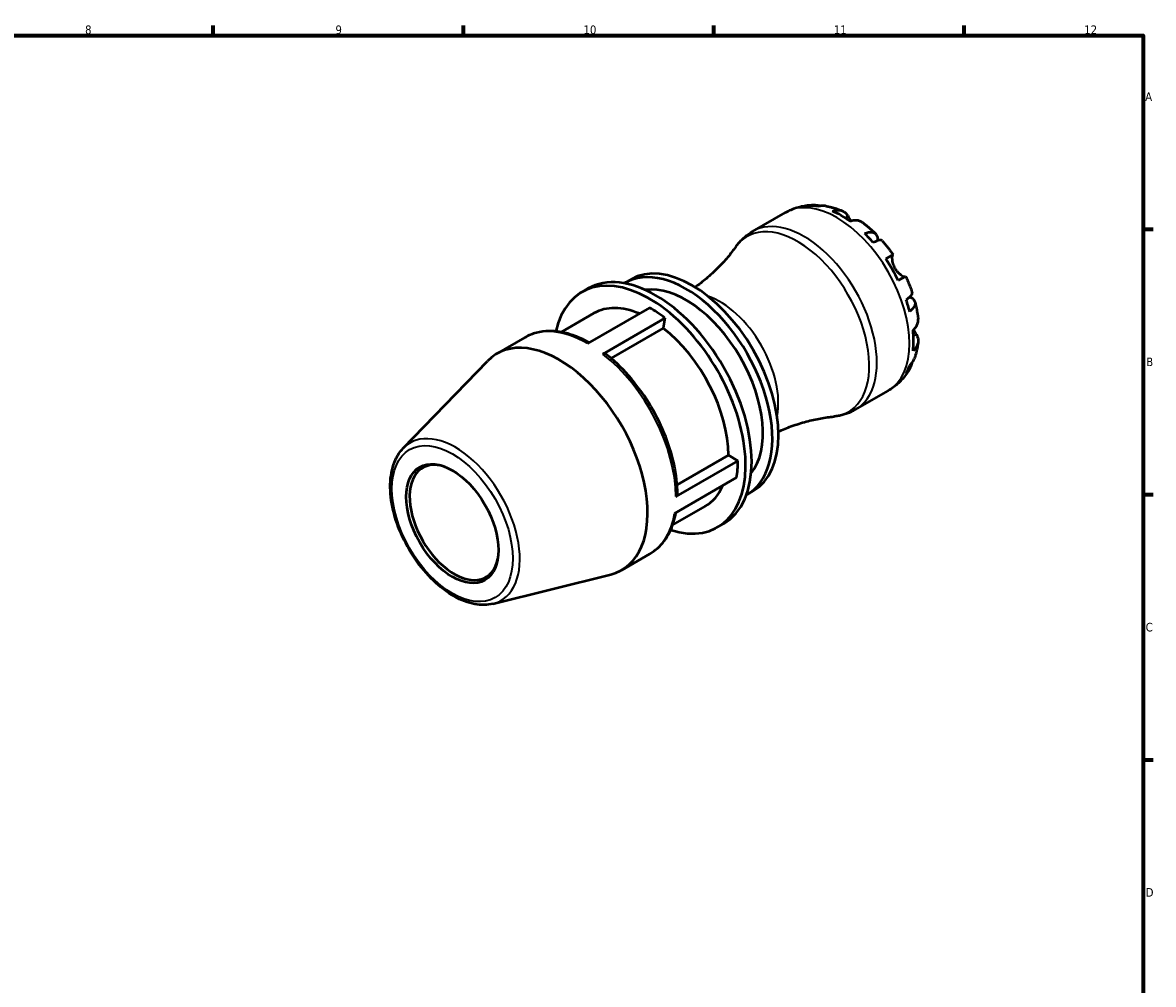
# Model space of a CAD drawing. Header units: millimetres. Extents: x -81 to 906, y -38 to 594.
# Tile 5 of 5: x 507 to 824, y 308 to 578. Entities that reach past the tile are written whole.
import ezdxf

# ---------------------------------------------------------------- set-up
doc = ezdxf.new("R2010")
doc.units = ezdxf.units.MM
for name, color, linetype, lineweight in [('Border (ANSI)', 7, 'Continuous', 70), ('Visible (ANSI)', 7, 'Continuous', 50), ('Visible Narrow (ANSI)', 7, 'Continuous', 35)]:
    doc.layers.add(name, color=color, linetype=linetype, lineweight=lineweight)
doc.styles.add('Note Text (ANSI)', font='tahoma.ttf')

# ---------------------------------------------------------------- blocks, each defined once
blk = doc.blocks.new('Borders Default Border')
at = {"layer": 'Border (ANSI)'}
for p, q in [((560.67, 574), (560.67, 576.8)), ((630.75, 574), (630.75, 576.8)), ((700.83, 574), (700.83, 576.8)), ((770.92, 574), (770.92, 576.8)), ((821, 519.75), (823.8, 519.75)), ((821, 445.5), (823.8, 445.5)), ((821, 371.25), (823.8, 371.25))]:
    blk.add_line(p, q, dxfattribs=at)
at = {"layer": 'Border (ANSI)', "flags": 128}
blk.add_lwpolyline([(20, 20), (20, 574), (821, 574), (821, 20), (20, 20)], dxfattribs=at)
at = {"layer": 'Border (ANSI)', "color": 5, "true_color": 0x0000ff, "char_height": 2.4, "attachment_point": 7, "style": 'Note Text (ANSI)'}
for s, insert in [('8', (524.84, 574.35)), ('9', (594.92, 574.35)), ('10', (664.35, 574.35)), ('11', (734.43, 574.4)), ('12', (804.52, 574.4)), ('A', (821.58, 555.68)), ('B', (821.87, 481.43)), ('C', (821.71, 407.13)), ('D', (821.72, 332.93))]:
    blk.add_mtext(s, dxfattribs=dict(at, insert=insert))

msp = doc.modelspace()

# ---------------------------------------------------------------- linework, layer by layer
at = {"layer": 'Visible (ANSI)'}
for p, q in [((711.7, 519.15), (720.87, 524.44)), ((748.95, 511.46), (751, 512.65)), ((754.52, 506.55), (752.47, 505.36)), ((675.95, 504.74), (677.66, 505.72)), ((663.86, 502.15), (665.57, 503.13)), ((682.86, 497.78), (665.46, 487.74)), ((667.28, 496.23), (658.14, 490.94)), ((669.75, 484.83), (687.15, 494.87)), ((687.15, 494.87), (686.69, 492.09)), ((686.69, 492.09), (672.08, 483.65)), ((640.1, 484.92), (647.98, 489.47)), ((613.88, 458.43), (637.48, 482.86)), ((740.5, 469.26), (749.67, 474.55)), ((704.9, 456.52), (690.55, 448.24)), ((704.9, 456.52), (707.58, 454.97)), ((707.58, 454.97), (690.18, 444.92)), ((689.8, 440.18), (707.21, 450.23)), ((710.15, 445.5), (711.86, 446.49)), ((698.44, 442.25), (689.3, 436.97)), ((701.86, 436.33), (703.57, 437.31)), ((675.06, 424.37), (682.94, 428.92)), ((639.01, 414.9), (671.97, 423.12))]:
    msp.add_line(p, q, dxfattribs=at)
for centre, major_axis, ratio, start_param, end_param in [((736.51, 500.21), (-14.31, 24.79), 0.57735, 5.825986, 5.954986), ((736.51, 500.21), (-14.31, 24.79), 0.57735, 5.374494, 5.621081), ((736.51, 500.21), (-14.31, 24.79), 0.57735, 5.040588, 5.169588), ((694.76, 476.11), (-17.1, 29.62), 0.57735, 3.141593, 6.283185), ((736.51, 500.21), (-14.31, 24.79), 0.57735, 4.589095, 4.835683), ((682.86, 469.24), (-19, 32.91), 0.57735, 2.576478, 6.8483), ((684.57, 470.22), (-19, 32.91), 0.57735, 3.141593, 6.283185), ((693.05, 475.12), (-17.1, 29.62), 0.57735, 3.129842, 6.294936), ((693.05, 475.12), (-15.2, 26.33), 0.57735, 3.36822, 6.056558), ((682.86, 469.24), (-15.58, 26.99), 0.57735, 5.628664, 6.283185), ((682.86, 469.24), (17.48, -30.28), 0.57735, 2.181662, 2.356194), ((736.51, 500.21), (-14.31, 24.79), 0.57735, 4.25519, 4.38419), ((682.86, 469.24), (15.58, -26.99), 0.57735, 0.785398, 2.181662), ((736.51, 500.21), (-14.31, 24.79), 0.57735, 3.803697, 4.050284), ((657.58, 454.64), (-17.48, 30.28), 0.57735, 2.97761, 6.447168), ((669.55, 483.64), (0.99, 1.27), 0.468323, 0, 0.858678), ((736.51, 500.21), (14.31, -24.79), 0.57735, 0.328199, 0.457199), ((628.17, 437.66), (8.84, -15.3), 0.57735, 2.568539, 6.856239), ((682.86, 469.24), (17.48, -30.28), 0.57735, 0.610865, 0.785398), ((682.86, 469.24), (15.58, -26.99), 0.57735, 0, 0.405136), ((689.04, 445.58), (1.61, 0), 0.57735, 5.497787, 6.283185)]:
    msp.add_ellipse(centre, major_axis=major_axis, ratio=ratio, start_param=start_param, end_param=end_param, dxfattribs=at)
msp.add_ellipse((627.64, 437.36), major_axis=(9.13, -15.81), ratio=0.57735, dxfattribs=at)
for points, knots in [([(720.87, 524.44), (721.38, 524.73), (721.9, 525), (722.98, 525.46), (723.53, 525.67), (724.64, 526.01), (725.21, 526.15), (726.34, 526.36), (726.9, 526.44), (728.03, 526.54), (728.59, 526.56), (729.15, 526.55)], [5.4977871, 5.4977871, 5.4977871, 5.4977871, 5.5637613, 5.5637613, 5.6297354, 5.6297354, 5.6957095, 5.6957095, 5.7616836, 5.7616836, 5.8276577, 5.8276577, 5.8276577, 5.8276577]), ([(727.58, 526.34), (728.02, 526.47), (728.47, 526.53), (729.32, 526.56), (729.79, 526.53), (730.44, 526.39), (730.62, 526.34), (730.81, 526.28)], [0.1669518, 0.1669518, 0.1669518, 0.1669518, 0.3254404, 0.3254404, 0.4883929, 0.4883929, 0.553348, 0.553348, 0.553348, 0.553348]), ([(732.22, 526.25), (731.88, 526.31), (731.53, 526.33), (730.83, 526.3), (730.41, 526.23), (729.99, 526.1)], [4.7693676, 4.7693676, 4.7693676, 4.7693676, 4.9054474, 4.9054474, 5.063936, 5.063936, 5.063936, 5.063936]), ([(732.22, 526.25), (732.55, 526.2), (732.86, 526.13), (733.5, 525.98), (733.81, 525.9), (734.43, 525.73), (734.74, 525.64), (735.34, 525.44), (735.65, 525.33), (736.24, 525.11), (736.54, 524.99), (736.83, 524.86)], [5.9518518, 5.9518518, 5.9518518, 5.9518518, 5.9916489, 5.9916489, 6.031446, 6.031446, 6.0712431, 6.0712431, 6.1110402, 6.1110402, 6.1508374, 6.1508374, 6.1508374, 6.1508374]), ([(734.02, 524.84), (734.42, 524.98), (734.81, 525.06), (735.5, 525.13), (735.88, 525.12), (736.57, 524.98), (736.9, 524.85), (737.44, 524.54), (737.71, 524.32), (738.12, 523.84), (738.27, 523.62), (738.4, 523.38)], [0.1669583, 0.1669583, 0.1669583, 0.1669583, 0.3248079, 0.3248079, 0.4878382, 0.4878382, 0.6508686, 0.6508686, 0.8149821, 0.8149821, 0.9360383, 0.9360383, 0.9360383, 0.9360383]), ([(738.4, 523.38), (738.44, 523.29), (738.49, 523.2), (738.62, 522.96), (738.71, 522.8), (738.91, 522.46), (739.02, 522.26), (739.15, 522.05), (739.16, 522.04), (739.17, 522.02)], [-0.5636168, -0.5636168, -0.5636168, -0.5636168, -0.5191022, -0.5191022, -0.4510489, -0.4510489, -0.3777332, -0.3777332, -0.3721986, -0.3721986, -0.3721986, -0.3721986]), ([(707, 514.86), (707.24, 515.2), (707.5, 515.53), (708.05, 516.18), (708.34, 516.49), (708.94, 517.09), (709.26, 517.38), (709.92, 517.94), (710.26, 518.2), (710.96, 518.7), (711.33, 518.93), (711.7, 519.15)], [5.2424035, 5.2424035, 5.2424035, 5.2424035, 5.2934802, 5.2934802, 5.3445569, 5.3445569, 5.3956337, 5.3956337, 5.4467104, 5.4467104, 5.4977871, 5.4977871, 5.4977871, 5.4977871]), ([(742.41, 521.65), (742.32, 521.71), (742.23, 521.77), (741.87, 521.98), (741.55, 522.1), (740.86, 522.24), (740.48, 522.25), (739.78, 522.19), (739.4, 522.1), (739, 521.97)], [4.5582154, 4.5582154, 4.5582154, 4.5582154, 4.6113932, 4.6113932, 4.7744235, 4.7744235, 4.9374539, 4.9374539, 5.0953034, 5.0953034, 5.0953034, 5.0953034]), ([(742.41, 521.65), (742.67, 521.46), (742.93, 521.26), (743.44, 520.86), (743.69, 520.66), (744.19, 520.24), (744.44, 520.03), (744.93, 519.6), (745.17, 519.38), (745.65, 518.93), (745.88, 518.7), (746.12, 518.47)], [0.136643, 0.136643, 0.136643, 0.136643, 0.1768437, 0.1768437, 0.2170445, 0.2170445, 0.2572452, 0.2572452, 0.2974459, 0.2974459, 0.3376466, 0.3376466, 0.3376466, 0.3376466]), ([(743.03, 518.57), (743.41, 518.72), (743.77, 518.83), (744.4, 518.95), (744.72, 518.97), (745.3, 518.92), (745.56, 518.84), (745.96, 518.63), (746.15, 518.47), (746.44, 518.06), (746.55, 517.81), (746.66, 517.28), (746.69, 516.96), (746.66, 516.58), (746.66, 516.55), (746.66, 516.52)], [0.1669518, 0.1669518, 0.1669518, 0.1669518, 0.3254404, 0.3254404, 0.4883929, 0.4883929, 0.6513454, 0.6513454, 0.8146979, 0.8146979, 0.9780504, 0.9780504, 1.1420311, 1.1420311, 1.1546338, 1.1546338, 1.1546338, 1.1546338]), ([(747.97, 516.52), (747.92, 516.58), (747.83, 516.63), (747.6, 516.69), (747.41, 516.69), (746.96, 516.61), (746.68, 516.54), (746.13, 516.34), (745.8, 516.2), (745.44, 516.02)], [4.459552, 4.459552, 4.459552, 4.459552, 4.5795424, 4.5795424, 4.7424949, 4.7424949, 4.9054474, 4.9054474, 5.063936, 5.063936, 5.063936, 5.063936]), ([(747.97, 516.52), (748.19, 516.27), (748.4, 516.02), (748.82, 515.53), (749.03, 515.27), (749.44, 514.76), (749.64, 514.5), (750.04, 513.98), (750.24, 513.72), (750.62, 513.18), (750.82, 512.92), (751, 512.65)], [0.4472372, 0.4472372, 0.4472372, 0.4472372, 0.486745, 0.486745, 0.5262527, 0.5262527, 0.5657604, 0.5657604, 0.6052681, 0.6052681, 0.6447759, 0.6447759, 0.6447759, 0.6447759]), ([(707, 514.86), (706.3, 513.89), (705.53, 512.89), (703.83, 510.88), (702.9, 509.87), (700.89, 507.86), (699.8, 506.86), (697.69, 505.08), (696.67, 504.29), (695.61, 503.52)], [5.2424035, 5.2424035, 5.2424035, 5.2424035, 5.2934802, 5.2934802, 5.3445569, 5.3445569, 5.3956337, 5.3956337, 5.438818, 5.438818, 5.438818, 5.438818]), ([(750.88, 512.58), (750.86, 512.57), (750.84, 512.55), (750.79, 512.48), (750.76, 512.41), (750.72, 512.22), (750.7, 512.1), (750.67, 511.76), (750.68, 511.51), (750.74, 510.9), (750.82, 510.51), (751.07, 509.69), (751.26, 509.26), (751.49, 508.86)], [-0.5671317, -0.5671317, -0.5671317, -0.5671317, -0.5273216, -0.5273216, -0.4543464, -0.4543464, -0.3782971, -0.3782971, -0.2723361, -0.2723361, -0.1396147, -0.1396147, 0, 0, 0, 0]), ([(751.49, 508.86), (751.62, 508.64), (751.76, 508.43), (752.07, 508.01), (752.24, 507.82), (752.67, 507.38), (752.92, 507.17), (753.39, 506.83), (753.6, 506.7), (753.91, 506.55), (754.02, 506.51), (754.21, 506.46), (754.28, 506.45), (754.36, 506.46), (754.39, 506.47), (754.4, 506.48)], [0, 0, 0, 0, 0.0764433, 0.0764433, 0.1581201, 0.1581201, 0.272606, 0.272606, 0.3807672, 0.3807672, 0.4562927, 0.4562927, 0.5296066, 0.5296066, 0.5665783, 0.5665783, 0.5665783, 0.5665783]), ([(754.52, 506.55), (754.66, 506.25), (754.8, 505.95), (755.07, 505.35), (755.2, 505.05), (755.45, 504.44), (755.57, 504.14), (755.81, 503.53), (755.93, 503.22), (756.15, 502.61), (756.26, 502.3), (756.36, 501.99)], [0.9260205, 0.9260205, 0.9260205, 0.9260205, 0.9655282, 0.9655282, 1.0050359, 1.0050359, 1.0445436, 1.0445436, 1.0840514, 1.0840514, 1.1235591, 1.1235591, 1.1235591, 1.1235591]), ([(754.67, 500.05), (755, 500.27), (755.28, 500.48), (755.73, 500.86), (755.94, 501.06), (756.23, 501.42), (756.32, 501.58), (756.39, 501.81), (756.39, 501.91), (756.36, 501.99)], [0.1669518, 0.1669518, 0.1669518, 0.1669518, 0.3254404, 0.3254404, 0.4883929, 0.4883929, 0.6513454, 0.6513454, 0.7713358, 0.7713358, 0.7713358, 0.7713358]), ([(755.71, 500.85), (755.73, 500.84), (755.76, 500.82), (756.1, 500.65), (756.37, 500.47), (756.76, 500.11), (756.93, 499.89), (757.14, 499.44), (757.18, 499.19), (757.17, 498.73), (757.11, 498.47), (756.86, 497.95), (756.68, 497.68), (756.26, 497.2), (755.99, 496.94), (755.67, 496.69)], [4.076254, 4.076254, 4.076254, 4.076254, 4.0888567, 4.0888567, 4.2528374, 4.2528374, 4.4161899, 4.4161899, 4.5795424, 4.5795424, 4.7424949, 4.7424949, 4.9054474, 4.9054474, 5.063936, 5.063936, 5.063936, 5.063936]), ([(757.13, 499.4), (757.21, 499.09), (757.29, 498.77), (757.44, 498.13), (757.5, 497.81), (757.63, 497.17), (757.69, 496.85), (757.8, 496.21), (757.85, 495.89), (757.95, 495.25), (757.99, 494.93), (758.02, 494.61)], [1.2331497, 1.2331497, 1.2331497, 1.2331497, 1.2733504, 1.2733504, 1.3135511, 1.3135511, 1.3537519, 1.3537519, 1.3939526, 1.3939526, 1.4341533, 1.4341533, 1.4341533, 1.4341533]), ([(756.6, 491.49), (756.91, 491.77), (757.18, 492.06), (757.58, 492.63), (757.76, 492.96), (757.99, 493.63), (758.04, 493.98), (758.04, 494.39), (758.03, 494.5), (758.02, 494.61)], [0.1669583, 0.1669583, 0.1669583, 0.1669583, 0.3248079, 0.3248079, 0.4878382, 0.4878382, 0.6508686, 0.6508686, 0.7040464, 0.7040464, 0.7040464, 0.7040464]), ([(665.93, 488.01), (664.74, 488.68), (663.55, 489.25), (661.06, 490.23), (659.77, 490.62), (657.22, 491.13), (655.96, 491.26), (653.51, 491.23), (652.32, 491.08), (650.06, 490.49), (648.98, 490.05), (647.98, 489.47)], [0.0135362, 0.0135362, 0.0135362, 0.0135362, 0.1570796, 0.1570796, 0.3141593, 0.3141593, 0.4712389, 0.4712389, 0.6283185, 0.6283185, 0.7853982, 0.7853982, 0.7853982, 0.7853982]), ([(756.72, 491.61), (756.77, 491.52), (756.82, 491.44), (756.97, 491.18), (757.07, 491), (757.26, 490.67), (757.36, 490.52), (757.47, 490.34), (757.49, 490.3), (757.52, 490.26)], [-2.0696927, -2.0696927, -2.0696927, -2.0696927, -2.038952, -2.038952, -1.9683569, -1.9683569, -1.8957268, -1.8957268, -1.8740906, -1.8740906, -1.8740906, -1.8740906]), ([(757.52, 490.26), (757.66, 490.03), (757.78, 489.79), (757.98, 489.2), (758.04, 488.86), (758.04, 488.23), (757.99, 487.89), (757.76, 487.21), (757.58, 486.89), (757.18, 486.31), (756.91, 486.02), (756.6, 485.74)], [4.3262235, 4.3262235, 4.3262235, 4.3262235, 4.4472797, 4.4472797, 4.6113932, 4.6113932, 4.7744235, 4.7744235, 4.9374539, 4.9374539, 5.0953034, 5.0953034, 5.0953034, 5.0953034]), ([(758.02, 488.17), (757.98, 487.85), (757.93, 487.54), (757.83, 486.91), (757.77, 486.59), (757.64, 485.97), (757.57, 485.65), (757.41, 485.03), (757.32, 484.72), (757.13, 484.1), (757.03, 483.79), (756.92, 483.48)], [1.7031443, 1.7031443, 1.7031443, 1.7031443, 1.7429414, 1.7429414, 1.7827385, 1.7827385, 1.8225356, 1.8225356, 1.8623327, 1.8623327, 1.9021299, 1.9021299, 1.9021299, 1.9021299]), ([(690.65, 445.58), (690.65, 448.24), (690.33, 451.07), (689.07, 456.84), (688.14, 459.79), (685.75, 465.59), (684.29, 468.45), (680.93, 473.88), (679.04, 476.44), (674.97, 481.08), (672.79, 483.16), (670.55, 484.91)], [4.712389, 4.712389, 4.712389, 4.712389, 4.991642, 4.991642, 5.270894, 5.270894, 5.550147, 5.550147, 5.8294, 5.8294, 6.108652, 6.108652, 6.108652, 6.108652]), ([(756.23, 482.24), (756.19, 482.05), (756.14, 481.87), (755.94, 481.24), (755.73, 480.81), (755.28, 480.09), (755, 479.73), (754.67, 479.41)], [4.6775398, 4.6775398, 4.6775398, 4.6775398, 4.7424949, 4.7424949, 4.9054474, 4.9054474, 5.063936, 5.063936, 5.063936, 5.063936]), ([(755.67, 481.62), (755.99, 481.92), (756.26, 482.25), (756.64, 482.84), (756.8, 483.16), (756.92, 483.48)], [0.1669518, 0.1669518, 0.1669518, 0.1669518, 0.3254404, 0.3254404, 0.4615202, 0.4615202, 0.4615202, 0.4615202]), ([(755.64, 480.67), (755.36, 480.18), (755.07, 479.71), (754.42, 478.78), (754.07, 478.33), (753.32, 477.46), (752.92, 477.04), (752.06, 476.25), (751.61, 475.87), (750.67, 475.17), (750.18, 474.85), (749.67, 474.55)], [2.0263239, 2.0263239, 2.0263239, 2.0263239, 2.092298, 2.092298, 2.1582721, 2.1582721, 2.2242463, 2.2242463, 2.2902204, 2.2902204, 2.3561945, 2.3561945, 2.3561945, 2.3561945]), ([(740.5, 469.26), (740.13, 469.05), (739.75, 468.85), (738.96, 468.48), (738.56, 468.32), (737.75, 468.03), (737.35, 467.9), (736.52, 467.68), (736.1, 467.58), (735.27, 467.43), (734.85, 467.37), (734.43, 467.33)], [2.3561945, 2.3561945, 2.3561945, 2.3561945, 2.4072712, 2.4072712, 2.458348, 2.458348, 2.5094247, 2.5094247, 2.5605014, 2.5605014, 2.6115782, 2.6115782, 2.6115782, 2.6115782]), ([(718.92, 463.14), (720.11, 463.67), (721.31, 464.16), (723.92, 465.1), (725.32, 465.54), (728.06, 466.28), (729.41, 466.57), (732, 467.04), (733.25, 467.21), (734.43, 467.33)], [2.4151636, 2.4151636, 2.4151636, 2.4151636, 2.458348, 2.458348, 2.5094247, 2.5094247, 2.5605014, 2.5605014, 2.6115782, 2.6115782, 2.6115782, 2.6115782]), ([(639.01, 414.9), (637.42, 414.5), (635.7, 414.49), (632.03, 415.16), (630.07, 415.91), (626.14, 418.14), (624.17, 419.64), (620.47, 423.2), (618.74, 425.26), (615.67, 429.73), (614.34, 432.13), (612.2, 437.06), (611.38, 439.59), (610.37, 444.52), (610.17, 446.93), (610.44, 451.39), (610.91, 453.46), (612.28, 456.45), (613, 457.53), (613.88, 458.43)], [2.520177, 2.520177, 2.520177, 2.520177, 2.812959, 2.812959, 3.13286, 3.13286, 3.463387, 3.463387, 3.793007, 3.793007, 4.121229, 4.121229, 4.449604, 4.449604, 4.779563, 4.779563, 5.109572, 5.109572, 5.333805, 5.333805, 5.333805, 5.333805]), ([(682.94, 428.92), (683.72, 429.37), (684.45, 429.9), (685.79, 431.11), (686.41, 431.79), (687.52, 433.28), (688.01, 434.1), (688.88, 435.83), (689.24, 436.76), (689.82, 438.59), (690.04, 439.48), (690.21, 440.41)], [3.9269908, 3.9269908, 3.9269908, 3.9269908, 4.0491639, 4.0491639, 4.1713369, 4.1713369, 4.29351, 4.29351, 4.415683, 4.415683, 4.5232932, 4.5232932, 4.5232932, 4.5232932])]:
    msp.add_open_spline(points, degree=3, knots=knots, dxfattribs=at)
at = {"layer": 'Visible Narrow (ANSI)'}
for p, q in [((738.4, 523.38), (737.6, 522.92)), ((757.52, 490.26), (756.72, 489.8))]:
    msp.add_line(p, q, dxfattribs=at)
for centre, major_axis, start_param, end_param in [((735.27, 499.5), (-14.4, 24.94), 3.141593, 6.283185), ((726.1, 494.21), (14.4, -24.94), 0, 3.141593), ((724.3, 493.16), (-14.18, 24.56), 2.886209, 6.538569), ((702.6, 480.63), (11.52, -19.95), 0.574663, 2.56693), ((665.46, 459.19), (-17.48, 30.28), 5.497787, 6.283185), ((665.46, 459.19), (17.48, -30.28), 0.785398, 2.181662), ((628.52, 437.87), (12.74, -22.06), 6.119203, 9.58876), ((665.46, 459.19), (17.48, -30.28), 0, 0.610865)]:
    msp.add_ellipse(centre, major_axis=major_axis, ratio=0.57735, start_param=start_param, end_param=end_param, dxfattribs=at)
msp.add_ellipse((627.64, 437.36), major_axis=(-11.96, 20.71), ratio=0.57735, dxfattribs=at)

# ---------------------------------------------------------------- block references
msp.add_blockref('Borders Default Border', (0, 0))

doc.saveas('drawing.dxf')
